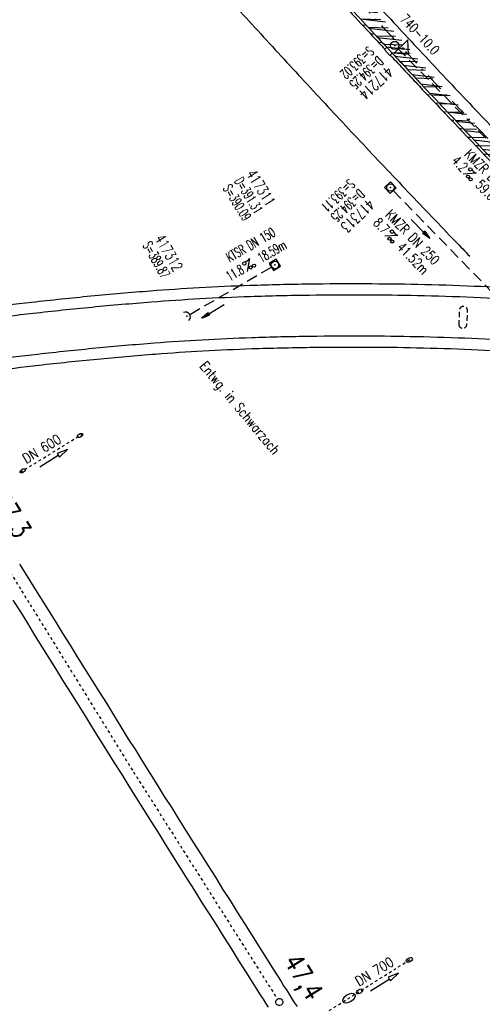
# Model space of a CAD drawing. Extents: x 448150 to 449332, y 437108 to 438384.
# Tile 17 of 46: x 448577 to 448662, y 437637 to 437817. Entities that reach past the tile are written whole.
import ezdxf
from ezdxf.enums import TextEntityAlignment as Align

# ---------------------------------------------------------------- set-up
doc = ezdxf.new("R2010")
doc.units = 0
doc.header["$LTSCALE"] = 2
doc.header["$MEASUREMENT"] = 0
for name, pattern in [('ACAD_ISO10W100W', [0.5, 0.25, -0.25]), ('AUSGEZOGEN', [0]), ('GESTRICH-X2', [1.5, 1, -0.5]), ('GESTRICHELT', [0.75, 0.5, -0.25]), ('STRICHLINIEX2', [0.5, 0.25, -0.25]), ('STRICHPT-X3', [3, 1.5, -0.75, 0, -0.75])]:
    doc.linetypes.add(name, pattern=pattern)
doc.layers.get('0').update_dxf_attribs({"linetype": 'AUSGEZOGEN'})
for name, color, linetype in [('ACHSE', 250, 'STRICHPT-X3'), ('Bahnachse', 7, 'CONTINUOUS'), ('BAUWOTOP', 250, 'AUSGEZOGEN'), ('BAUWUTOP', 250, 'GESTRICHELT'), ('Durchlässe', 15, 'CONTINUOUS'), ('FBR', 8, 'CONTINUOUS'), ('Gleisachsen', 7, 'CONTINUOUS'), ('KANAL', 7, 'GESTRICH-X2'), ('Netzknoten_PKT', 7, 'CONTINUOUS'), ('Netzknoten_PKT-NR', 7, 'CONTINUOUS'), ('Netzknoten_SIGNATUR', 7, 'CONTINUOUS'), ('PFEIL', 7, 'CONTINUOUS'), ('SCHACHTNR', 6, 'CONTINUOUS'), ('SCHLITZRINNE', 8, 'AUSGEZOGEN'), ('SCHRIFT', 7, 'AUSGEZOGEN'), ('SCHSYMBOL', 7, 'AUSGEZOGEN'), ('TEXTO', 4, 'CONTINUOUS'), ('TEXTU', 4, 'CONTINUOUS'), ('Wegdurchlässe', 15, 'CONTINUOUS')]:
    doc.layers.add(name, color=color, linetype=linetype)
doc.styles.add('ROMANS', font='romans.shx', dxfattribs={"width": 0.8})
pattern_1 = [(358.2745306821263, (448649.363878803, 437806.4095815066), (0.04516585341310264, 1.49931986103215), [])]

# ---------------------------------------------------------------- blocks, each defined once
blk = doc.blocks.new('PROM')
blk.add_line((1.566024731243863, 1.817237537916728), (0.0190527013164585, 0.0153243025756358))
for centre, radius in [((0.3173753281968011, 1.509743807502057), 0.3170057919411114), ((0.9430842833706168, 0.2908182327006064), 0.2830165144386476), ((1.644538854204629, 0.287494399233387), 0.2830165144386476)]:
    blk.add_circle(centre, radius)
blk.add_arc((0.9918717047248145, 2.681739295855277), 1.033048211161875, 239.1413865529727, 303.3549228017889)
blk = doc.blocks.new('PFEIL2')
at = {"color": 0}
for p, q in [((0.8796887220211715, 0.0024565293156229), (-2.401395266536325, -0.0115320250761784)), ((0.8808543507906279, -0.2709205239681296), (0.8785230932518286, 0.2758335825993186)), ((0.8785230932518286, 0.2758335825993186), (2.429089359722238, 0.0090619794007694)), ((0.9110887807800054, 0.2702307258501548), (0.8785706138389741, 0.2646884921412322)), ((0.9651190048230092, 0.2609349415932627), (0.8786494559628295, 0.2461975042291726)), ((1.01914922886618, 0.2516391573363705), (0.8787282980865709, 0.2277065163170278)), ((1.073179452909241, 0.24234337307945), (0.8788071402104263, 0.2092155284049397)), ((1.127209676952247, 0.2330475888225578), (0.8788859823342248, 0.1907245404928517)), ((1.181239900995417, 0.2237518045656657), (0.8789648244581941, 0.1722335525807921)), ((1.235270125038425, 0.2144560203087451), (0.8790436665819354, 0.1537425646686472)), ((1.289300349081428, 0.2051602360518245), (0.8791225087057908, 0.1352515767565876)), ((1.34333057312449, 0.195864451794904), (0.8792013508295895, 0.1167605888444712)), ((1.397360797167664, 0.1865686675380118), (0.8792801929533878, 0.0982696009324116)), ((1.451391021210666, 0.1772728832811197), (0.8793590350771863, 0.0797786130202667)), ((1.505421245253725, 0.1679770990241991), (0.8794378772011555, 0.0612876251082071)), ((1.559451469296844, 0.1586813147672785), (0.8795167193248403, 0.0427966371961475)), ((1.613481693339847, 0.1493855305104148), (0.8795955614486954, 0.024305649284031)), ((1.66751191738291, 0.140089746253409), (0.8796744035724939, 0.005814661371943)), ((1.721542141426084, 0.1307939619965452), (0.8797532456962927, -0.0126763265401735)), ((1.775572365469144, 0.1214981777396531), (0.8798320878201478, -0.0311673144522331)), ((1.82960258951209, 0.1122023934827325), (0.8799109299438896, -0.0496583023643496)), ((1.883632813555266, 0.1029066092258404), (0.8799897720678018, -0.0681492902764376)), ((1.937663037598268, 0.0936108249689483), (0.8800686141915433, -0.08664027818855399)), ((1.991693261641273, 0.0843150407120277), (0.8801474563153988, -0.105131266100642)), ((2.045723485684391, 0.0750192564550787), (0.8802262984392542, -0.1236222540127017)), ((2.099753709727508, 0.0657234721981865), (0.8803051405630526, -0.1421132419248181)), ((2.153783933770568, 0.056427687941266), (0.8803839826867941, -0.1606042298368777)), ((2.207814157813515, 0.0471319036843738), (0.8804628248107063, -0.1790952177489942)), ((2.261844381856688, 0.0378361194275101), (0.8805416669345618, -0.1975862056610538)), ((2.31587460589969, 0.0285403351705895), (0.8806205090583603, -0.2160771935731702)), ((2.36990482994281, 0.0192445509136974), (0.8806993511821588, -0.2345681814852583)), ((2.423935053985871, 0.009948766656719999), (0.8807781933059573, -0.2530591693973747)), ((2.429089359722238, 0.0090619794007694), (0.8808543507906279, -0.2709205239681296))]:
    blk.add_line(p, q, dxfattribs=at)
blk = doc.blocks.new('GST')
at = {"color": 0}
blk.add_circle((0, 0), 0.75, dxfattribs=at)
blk.add_point((0, 0), dxfattribs=at)
blk = doc.blocks.new('20')
blk.add_lwpolyline([(-0.7540238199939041, -0.7510624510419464), (0.7541923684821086, -0.7510624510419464), (0.7541923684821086, 0.7497802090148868), (-0.7540238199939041, 0.7497802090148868)], close=True)
blk.add_circle((0, 0), 0.675503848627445)
blk.add_point((0, 0))
blk = doc.blocks.new('42')
at = {"color": 0}
blk.add_arc((-0.0246800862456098, -0.3106833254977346), 0.9100732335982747, 12.53630024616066, 167.4636997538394, dxfattribs=at)
blk.add_point((0, 0), dxfattribs=at)
blk = doc.blocks.new('PKT')
at = {"color": 0}
blk.add_circle((0, 0), 0.15, dxfattribs=at)
blk.add_point((0, 0), dxfattribs=at)
blk = doc.blocks.new('Station_Netzknoten')
at = {"layer": 'Netzknoten_SIGNATUR'}
for p, q in [((-1.75, 0.5), (1.75, 0.5)), ((0, -1.5), (-1.75, 0.5)), ((0, -1.5), (1.75, 0.5))]:
    blk.add_line(p, q, dxfattribs=at)
blk.add_point((0, 0), dxfattribs=at)

msp = doc.modelspace()

# ---------------------------------------------------------------- hatches: boundary and pattern name
at = {"layer": 'SCHLITZRINNE'}
h = msp.add_hatch(dxfattribs=at)
h.set_pattern_fill('_USER', color=256, scale=1.5, angle=45, style=0, pattern_type=0)
h.set_pattern_definition([(353.2903893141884, (448535.0214528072, 437939.7289510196), (0.1752559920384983, 1.489726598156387), [])])
edge = h.paths.add_edge_path()
edge.add_arc((450110.1306910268, 439174.8855906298), 2002.144653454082, 217.6466916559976, 217.7521611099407)
edge.add_arc((450110.1306910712, 439174.8855906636), 2001.644653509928, 217.6466916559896, 217.8050314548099)
edge.add_arc((450106.0111629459, 439171.6895692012), 1996.430723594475, 217.8050312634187, 218.1638878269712)
edge.add_arc((450104.6204673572, 439170.5966182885), 1994.661945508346, 218.1638878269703, 218.5234401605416)
edge.add_arc((450102.3610331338, 439168.7978830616), 1991.77395461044, 218.5234403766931, 218.8832532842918)
edge.add_arc((450113.0802769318, 439177.4420506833), 2005.544351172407, 218.8832532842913, 219.2403848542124)
edge.add_arc((450118.7786976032, 439182.0962609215), 2012.90190994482, 219.2403848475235, 219.5968631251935)
edge.add_arc((450119.4406360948, 439182.6438030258), 2013.760958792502, 219.5968631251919, 219.9534656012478)
edge.add_arc((450109.1314138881, 439174.007603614), 2000.312389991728, 219.9534657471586, 220.3112649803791)
edge.add_arc((450102.1189203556, 439168.0582058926), 1991.116173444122, 220.3112649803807, 220.6706485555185)
edge.add_arc((450113.5814255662, 439177.9073012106), 2006.228873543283, 220.6706484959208, 221.0286759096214)
edge.add_arc((450111.6346336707, 439176.2132694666), 2003.648225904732, 221.028675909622, 221.3868683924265)
edge.add_arc((450104.9853657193, 439170.3538559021), 1994.78563646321, 221.3868683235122, 221.7458556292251)
edge.add_arc((450107.8928366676, 439172.9484951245), 1998.682499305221, 221.7458556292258, 222.1044143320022)
edge.add_arc((450110.1228680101, 439174.9637980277), 2001.688241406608, 222.1044143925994, 222.4627037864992)
edge.add_arc((450114.2325152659, 439178.7246774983), 2007.259005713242, 222.4627037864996, 222.8197621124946)
edge.add_arc((450115.8226584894, 439180.1981843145), 2009.426902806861, 222.8197620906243, 223.1766277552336)
edge.add_arc((450111.7406385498, 439176.3680447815), 2003.829326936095, 223.1766277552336, 223.5348545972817)
edge.add_arc((450104.4442216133, 439169.4355758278), 1993.7646945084, 223.5348548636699, 223.8939847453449)
edge.add_arc((450103.9872383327, 439168.9959033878), 1993.130545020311, 223.8939847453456, 224.2529103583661)
edge.add_arc((450116.3561424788, 439181.046388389), 2010.399128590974, 224.2529105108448, 224.6102912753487)
edge.add_arc((450116.7664725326, 439181.4511742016), 2010.975515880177, 224.6102912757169, 224.7212884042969)
edge.add_line((448524.848253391, 437951.9944236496), (448525.2441494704, 437952.2998189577))
h = msp.add_hatch(dxfattribs=at)
h.set_pattern_fill('_USER', color=256, scale=1.5, angle=45, style=0, pattern_type=0)
h.set_pattern_definition(pattern_1)
edge = h.paths.add_edge_path()
edge.add_arc((450116.7664726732, 439181.4511743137), 2010.975516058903, 224.7212884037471, 224.9675874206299)
edge.add_arc((450103.943453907, 439168.6426522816), 1992.851276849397, 224.967587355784, 225.2539309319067)
edge.add_arc((450116.7664726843, 439181.4511743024), 2011.475516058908, 224.7212884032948, 224.8060374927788)
edge.add_arc((450115.8226584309, 439180.198184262), 2009.926902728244, 222.955100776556, 223.1766277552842)
edge.add_arc((450111.7406385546, 439176.3680447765), 2004.329326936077, 223.176627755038, 223.534854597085)
edge.add_arc((450104.4442218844, 439169.4355760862), 1994.264694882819, 223.5348548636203, 223.8939847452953)
edge.add_arc((450103.9872383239, 439168.9959033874), 1993.630545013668, 223.8939847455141, 224.2529103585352)
edge.add_arc((450116.3561426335, 439181.0463885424), 2010.899128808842, 224.252910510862, 224.6102912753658)
edge.add_arc((450116.7664725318, 439181.4511742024), 2011.475515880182, 224.6102912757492, 224.72128840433)
edge.add_arc((450110.1306910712, 439174.8855906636), 2001.644653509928, 217.6466916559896, 217.8050314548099)
edge.add_arc((450106.0111629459, 439171.6895692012), 1996.430723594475, 217.8050312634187, 218.1638878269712)
edge.add_arc((450104.6204673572, 439170.5966182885), 1994.661945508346, 218.1638878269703, 218.5234401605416)
edge.add_arc((450102.3610331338, 439168.7978830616), 1991.77395461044, 218.5234403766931, 218.8832532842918)
edge.add_arc((450113.0802769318, 439177.4420506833), 2005.544351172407, 218.8832532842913, 219.2403848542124)
edge.add_arc((450118.7786976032, 439182.0962609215), 2012.90190994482, 219.2403848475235, 219.5968631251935)
edge.add_arc((450119.4406360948, 439182.6438030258), 2013.760958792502, 219.5968631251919, 219.9534656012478)
edge.add_arc((450109.1314138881, 439174.007603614), 2000.312389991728, 219.9534657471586, 220.3112649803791)
edge.add_arc((450102.1189203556, 439168.0582058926), 1991.116173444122, 220.3112649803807, 220.6706485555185)
edge.add_arc((450113.5814255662, 439177.9073012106), 2006.228873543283, 220.6706484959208, 221.0286759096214)
edge.add_arc((450111.6346336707, 439176.2132694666), 2003.648225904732, 221.028675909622, 221.3868683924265)
edge.add_arc((450104.9853657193, 439170.3538559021), 1994.78563646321, 221.3868683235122, 221.7458556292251)
edge.add_arc((450107.8928366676, 439172.9484951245), 1998.682499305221, 221.7458556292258, 222.1044143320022)
edge.add_arc((450110.1228680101, 439174.9637980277), 2001.688241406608, 222.1044143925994, 222.4627037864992)
edge.add_arc((450114.2325152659, 439178.7246774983), 2007.259005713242, 222.4627037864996, 222.8197621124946)
edge.add_arc((450115.8226584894, 439180.1981843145), 2009.426902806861, 222.8197620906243, 223.1766277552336)
edge.add_arc((450111.7406385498, 439176.3680447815), 2003.829326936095, 223.1766277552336, 223.5348545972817)
edge.add_arc((450104.4442216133, 439169.4355758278), 1993.7646945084, 223.5348548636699, 223.8939847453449)
edge.add_arc((450103.9872383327, 439168.9959033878), 1993.130545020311, 223.8939847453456, 224.2529103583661)
edge.add_arc((450116.3561424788, 439181.046388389), 2010.399128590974, 224.2529105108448, 224.6102912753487)
edge.add_arc((450116.7664725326, 439181.4511742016), 2010.975515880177, 224.6102912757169, 224.7212884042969)
h = msp.add_hatch(dxfattribs=at)
h.set_pattern_fill('_USER', color=256, scale=1.5, angle=45, style=0, pattern_type=0)
h.set_pattern_definition(pattern_1)
edge = h.paths.add_edge_path()
edge.add_arc((450115.8226584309, 439180.198184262), 2009.926902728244, 222.955100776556, 223.1766277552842)
edge.add_arc((450111.7406385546, 439176.3680447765), 2004.329326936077, 223.176627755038, 223.534854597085)
edge.add_arc((450104.4442218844, 439169.4355760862), 1994.264694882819, 223.5348548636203, 223.8939847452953)
edge.add_arc((450103.9872383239, 439168.9959033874), 1993.630545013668, 223.8939847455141, 224.2529103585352)
edge.add_arc((450116.3561426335, 439181.0463885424), 2010.899128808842, 224.252910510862, 224.6102912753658)
edge.add_arc((450116.7664725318, 439181.4511742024), 2011.475515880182, 224.6102912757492, 224.72128840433)
edge.add_arc((450110.1306910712, 439174.8855906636), 2001.644653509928, 217.6466916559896, 217.8050314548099)
edge.add_arc((450106.0111629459, 439171.6895692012), 1996.430723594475, 217.8050312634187, 218.1638878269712)
edge.add_arc((450104.6204673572, 439170.5966182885), 1994.661945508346, 218.1638878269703, 218.5234401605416)
edge.add_arc((450102.3610331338, 439168.7978830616), 1991.77395461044, 218.5234403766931, 218.8832532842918)
edge.add_arc((450113.0802769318, 439177.4420506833), 2005.544351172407, 218.8832532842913, 219.2403848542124)
edge.add_arc((450118.7786976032, 439182.0962609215), 2012.90190994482, 219.2403848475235, 219.5968631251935)
edge.add_arc((450119.4406360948, 439182.6438030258), 2013.760958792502, 219.5968631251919, 219.9534656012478)
edge.add_arc((450109.1314138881, 439174.007603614), 2000.312389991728, 219.9534657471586, 220.3112649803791)
edge.add_arc((450102.1189203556, 439168.0582058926), 1991.116173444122, 220.3112649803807, 220.6706485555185)
edge.add_arc((450113.5814255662, 439177.9073012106), 2006.228873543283, 220.6706484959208, 221.0286759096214)
edge.add_arc((450111.6346336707, 439176.2132694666), 2003.648225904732, 221.028675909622, 221.3868683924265)
edge.add_arc((450104.9853657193, 439170.3538559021), 1994.78563646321, 221.3868683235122, 221.7458556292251)
edge.add_arc((450107.8928366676, 439172.9484951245), 1998.682499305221, 221.7458556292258, 222.1044143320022)
edge.add_arc((450110.1228680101, 439174.9637980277), 2001.688241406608, 222.1044143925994, 222.4627037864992)
edge.add_arc((450114.2325152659, 439178.7246774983), 2007.259005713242, 222.4627037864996, 222.8197621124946)
edge.add_arc((450115.8226584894, 439180.1981843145), 2009.426902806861, 222.8197620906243, 223.1766277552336)
edge.add_arc((450111.7406385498, 439176.3680447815), 2003.829326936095, 223.1766277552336, 223.5348545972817)
edge.add_arc((450104.4442216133, 439169.4355758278), 1993.7646945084, 223.5348548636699, 223.8939847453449)
edge.add_arc((450103.9872383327, 439168.9959033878), 1993.130545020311, 223.8939847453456, 224.2529103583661)
edge.add_arc((450116.3561424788, 439181.046388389), 2010.399128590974, 224.2529105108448, 224.6102912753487)
edge.add_arc((450116.7664725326, 439181.4511742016), 2010.975515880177, 224.6102912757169, 224.7212884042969)
h = msp.add_hatch(dxfattribs=at)
h.set_pattern_fill('_USER', color=256, scale=1.5, angle=45, style=0, pattern_type=0)
h.set_pattern_definition([(0.1980866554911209, (448696.2442346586, 437758.026077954), (-0.005185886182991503, 1.499991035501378), [])])
edge = h.paths.add_edge_path()
edge.add_arc((450103.943454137, 439168.6426525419), 1992.851277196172, 225.2539309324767, 225.3265045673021)
edge.add_arc((450104.3794287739, 439169.0836245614), 1993.47138219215, 225.326504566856, 225.6855134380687)
edge.add_arc((450114.1124824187, 439179.0524163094), 2007.403687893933, 225.6855135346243, 226.0432743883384)
edge.add_arc((450116.3736194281, 439181.3974340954), 2010.661271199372, 226.0432743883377, 226.400342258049)
edge.add_arc((450108.3451864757, 439172.9666465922), 1999.019367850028, 226.4003422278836, 226.7584483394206)
edge.add_arc((450107.3588564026, 439171.9178370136), 1997.579628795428, 226.7584483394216, 227.1168978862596)
edge.add_arc((450114.2204334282, 439179.3061425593), 2007.662698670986, 227.1168979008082, 227.4744461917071)
edge.add_arc((450112.0440671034, 439176.9331811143), 2004.442835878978, 227.4744461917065, 227.8323801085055)
edge.add_arc((450107.8236874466, 439172.2734703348), 1998.155983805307, 227.8323802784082, 228.1908768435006)
edge.add_arc((450107.6633674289, 439172.0942196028), 1997.915498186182, 228.1908768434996, 228.5497477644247)
edge.add_arc((450107.0338601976, 439171.3814444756), 1996.964536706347, 228.5497477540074, 228.9087041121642)
edge.add_arc((450111.5720438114, 439176.5852576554), 2003.869229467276, 228.9087041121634, 229.2659637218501)
edge.add_arc((450119.0927358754, 439185.3183664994), 2015.394332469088, 229.2659636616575, 229.6222003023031)
edge.add_arc((450115.1341163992, 439180.6633512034), 2009.283699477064, 229.6222003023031, 229.9799192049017)
edge.add_arc((450101.8076372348, 439164.7927714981), 1988.560033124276, 229.9799192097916, 230.3394972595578)
edge.add_arc((450135.9051685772, 439205.9211021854), 2041.984570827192, 230.3394972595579, 230.6991443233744)
edge.add_arc((450015.7876965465, 439059.170701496), 1852.343100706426, 230.6991443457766, 231.0767531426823)
edge.add_arc((450440.0375489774, 439584.5130156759), 2527.600447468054, 231.0767531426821, 231.4132104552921)
edge.add_arc((449605.1761936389, 438538.2055732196), 1189.036759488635, 231.4132105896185, 231.9037650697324)
edge.add_arc((451876.5991440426, 441435.4507137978), 4870.529883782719, 231.9037650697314, 232.0541152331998)
edge.add_arc((449764.3854963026, 438726.6709472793), 1435.572195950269, 232.0541152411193, 232.3310514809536)
edge.add_arc((663048.573453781, 714993.4720216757), 350453.466018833, 232.3310514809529, 232.3318236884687)
edge.add_arc((452105.7084385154, 441751.7732129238), 5260.88459689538, 232.3318372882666, 232.3381398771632)
edge.add_arc((1083717.784073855, 1260087.557980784), 1038995.50756355, 232.3381398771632, 232.3388292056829)
edge.add_arc((362297.7477168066, 325361.768706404), 141749.6682493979, 52.33595822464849, 52.34101085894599, ccw=False)
edge.add_arc((130991.0734303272, 25697.40866004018), 520301.5223611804, 52.334581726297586, 52.33595822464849, ccw=False)
edge.add_arc((597397.7431004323, 629905.0213576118), 242982.1868703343, 232.3337962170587, 232.3367437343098)
edge.add_arc((1091510.304045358, 1270060.009055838), 1051651.236085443, 232.3367437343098, 232.3374247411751)
edge.add_arc((63904.40745671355, -61307.13840765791), 630166.9348412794, 52.33651599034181, 52.33765248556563, ccw=False)
edge.add_line((448950.6779704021, 437541.2707616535), (448965.9326858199, 437529.4960618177))
edge.add_arc((450103.9434541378, 439168.6426525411), 1993.351277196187, 225.2539309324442, 225.3265045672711)
edge.add_arc((450104.3794287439, 439169.0836245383), 1993.971382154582, 225.3265045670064, 225.6358083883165)
h = msp.add_hatch(dxfattribs=at)
h.set_pattern_fill('_USER', color=256, scale=1.5, angle=45, style=0, pattern_type=0)
h.set_pattern_definition([(5.433360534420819, (448830.8072463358, 437635.43702097), (-0.1420319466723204, 1.49326050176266), [])])
edge = h.paths.add_edge_path()
edge.add_arc((450115.1341163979, 439180.6633512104), 2009.783699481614, 229.7028431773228, 229.9799192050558)
edge.add_arc((450101.807637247, 439164.792771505), 1989.060033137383, 229.9799192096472, 230.3394972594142)
edge.add_arc((450135.9051685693, 439205.921102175), 2042.484570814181, 230.3394972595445, 230.6991443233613)
edge.add_arc((450015.7876965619, 439059.1707015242), 1852.843100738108, 230.6991443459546, 231.0767531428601)
edge.add_arc((450440.0375488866, 439584.5130155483), 2528.100447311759, 231.0767531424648, 231.211418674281)
edge.add_arc((450103.943454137, 439168.6426525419), 1992.851277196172, 225.2539309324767, 225.3265045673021)
edge.add_arc((450104.3794287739, 439169.0836245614), 1993.47138219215, 225.326504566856, 225.6855134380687)
edge.add_arc((450114.1124824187, 439179.0524163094), 2007.403687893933, 225.6855135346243, 226.0432743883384)
edge.add_arc((450116.3736194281, 439181.3974340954), 2010.661271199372, 226.0432743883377, 226.400342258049)
edge.add_arc((450108.3451864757, 439172.9666465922), 1999.019367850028, 226.4003422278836, 226.7584483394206)
edge.add_arc((450107.3588564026, 439171.9178370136), 1997.579628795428, 226.7584483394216, 227.1168978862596)
edge.add_arc((450114.2204334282, 439179.3061425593), 2007.662698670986, 227.1168979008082, 227.4744461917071)
edge.add_arc((450112.0440671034, 439176.9331811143), 2004.442835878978, 227.4744461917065, 227.8323801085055)
edge.add_arc((450107.8236874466, 439172.2734703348), 1998.155983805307, 227.8323802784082, 228.1908768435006)
edge.add_arc((450107.6633674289, 439172.0942196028), 1997.915498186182, 228.1908768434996, 228.5497477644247)
edge.add_arc((450107.0338601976, 439171.3814444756), 1996.964536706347, 228.5497477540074, 228.9087041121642)
edge.add_arc((450111.5720438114, 439176.5852576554), 2003.869229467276, 228.9087041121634, 229.2659637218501)
edge.add_arc((450119.0927358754, 439185.3183664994), 2015.394332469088, 229.2659636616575, 229.6222003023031)
edge.add_arc((450115.1341163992, 439180.6633512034), 2009.283699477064, 229.6222003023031, 229.9799192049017)
edge.add_arc((450101.8076372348, 439164.7927714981), 1988.560033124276, 229.9799192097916, 230.3394972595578)
edge.add_arc((450135.9051685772, 439205.9211021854), 2041.984570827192, 230.3394972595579, 230.6991443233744)
edge.add_arc((450015.7876965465, 439059.170701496), 1852.343100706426, 230.6991443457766, 231.0767531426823)
edge.add_arc((450440.0375489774, 439584.5130156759), 2527.600447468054, 231.0767531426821, 231.4132104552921)
edge.add_arc((449605.1761936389, 438538.2055732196), 1189.036759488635, 231.4132105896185, 231.9037650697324)
edge.add_arc((451876.5991440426, 441435.4507137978), 4870.529883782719, 231.9037650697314, 232.0541152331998)
edge.add_arc((449764.3854963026, 438726.6709472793), 1435.572195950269, 232.0541152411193, 232.3310514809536)
edge.add_arc((663048.573453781, 714993.4720216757), 350453.466018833, 232.3310514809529, 232.3318236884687)
edge.add_arc((452105.7084385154, 441751.7732129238), 5260.88459689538, 232.3318372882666, 232.3381398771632)
edge.add_arc((1083717.784073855, 1260087.557980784), 1038995.50756355, 232.3381398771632, 232.3388292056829)
edge.add_arc((362297.7477168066, 325361.768706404), 141749.6682493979, 52.33595822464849, 52.34101085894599, ccw=False)
edge.add_arc((130991.0734303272, 25697.40866004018), 520301.5223611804, 52.334581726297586, 52.33595822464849, ccw=False)
edge.add_arc((597397.7431004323, 629905.0213576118), 242982.1868703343, 232.3337962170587, 232.3367437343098)
edge.add_arc((1091510.304045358, 1270060.009055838), 1051651.236085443, 232.3367437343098, 232.3374247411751)
edge.add_arc((63904.40745671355, -61307.13840765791), 630166.9348412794, 52.33651599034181, 52.33765248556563, ccw=False)
edge.add_line((448950.6779704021, 437541.2707616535), (448965.9326858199, 437529.4960618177))

# ---------------------------------------------------------------- linework, layer by layer
at = {"linetype": 'Continuous'}
msp.add_line((448588.3287893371, 437740.8548055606), (448588.3361976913, 437740.8428064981), dxfattribs=at)
at = {"layer": 'ACHSE'}
for points in [[(448932.11, 437558.129, 2.971419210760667e-06), (448942.005, 437550.4915, -4.958903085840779e-06), (448951.9, 437542.854, -1.522569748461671e-06), (448981.5855, 437519.9405, 9.950028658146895e-07), (449011.271, 437497.027, 2.641259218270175e-07), (449049.1359863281, 437467.8001098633, 2.421807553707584e-07), (449090.432, 437435.925, 2.481722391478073e-06), (449130.013, 437405.374, -3.05510372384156e-06), (449169.594, 437374.823, -1.410826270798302e-06), (449183.7021570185, 437363.9332735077, 3.821905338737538e-06)], [(448892.529, 437588.68, 3.010381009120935e-06), (448902.4245, 437581.0425, -2.204640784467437e-05)], [(448634.919, 437824.954, 0.001557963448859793), (448643.3841468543, 437815.7615080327, 0.001557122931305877), (448651.911, 437806.617, 0.001563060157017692), (448660.5034774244, 437797.5166389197, 0.001567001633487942), (448669.131, 437788.493, 0.001566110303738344), (448677.8072024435, 437779.5315472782, 0.001559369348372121), (448686.577, 437770.586, 0.001558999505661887), (448695.4028572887, 437761.69487831, 0.001566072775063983), (448704.244, 437752.899, 0.001566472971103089), (448713.1451140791, 437744.153734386, 0.001561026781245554), (448722.132, 437735.434, 0.001558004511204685), (448731.1702409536, 437726.7732399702, 0.001562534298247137), (448740.236, 437718.194, 0.001564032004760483), (448749.3573974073, 437709.6695898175, 0.001560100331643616), (448758.555, 437701.181, 0.001561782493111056), (448767.8005480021, 437692.7544466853, 0.001564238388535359), (448777.084, 437684.399, 0.001565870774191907), (448786.428193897, 437676.0941742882, 0.001566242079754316), (448795.822, 437667.85, 0.001558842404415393), (448805.2550243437, 437659.6752072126, 0.001554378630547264), (448814.766, 437651.536, 0.001560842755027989), (448824.3381589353, 437643.4472020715, 0.001568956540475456)]]:
    msp.add_lwpolyline(points, format="xyb", dxfattribs=at)
at = {"layer": 'Bahnachse', "linetype": 'ACAD_ISO10W100W'}
for p, q in [((448571.7815669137, 437722.0444680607), (448577.5024594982, 437712.773646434)), ((448577.5024594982, 437712.773646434), (448597.9181022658, 437679.6896862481)), ((448597.9181022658, 437679.6896862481), (448624.1773857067, 437638.1962149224))]:
    msp.add_line(p, q, dxfattribs=at)
at = {"layer": 'Bahnachse', "linetype": 'Continuous'}
msp.add_ellipse((448624.5250133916, 437637.6469128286), major_axis=(-0.4596617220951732, 0.4596617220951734), ratio=0.9999999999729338, start_param=2.905618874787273, end_param=9.188804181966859, dxfattribs=at)
at = {"layer": 'BAUWOTOP'}
for points in [[(448501.2279999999, 437750.088, -0.002136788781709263), (448508.252803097, 437751.9855675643, -0.006229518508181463), (448511.6529416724, 437752.843251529, -0.0004102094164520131), (448528.9517361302, 437756.9633362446, -0.003906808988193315), (448530.9155676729, 437757.4131842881, -0.00578080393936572), (448539.7603261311, 437759.2596372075, -0.004693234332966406), (448550.6087359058, 437761.2882201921, -0.005112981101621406), (448560.8713516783, 437762.9996870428, -0.005640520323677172), (448570.2434036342, 437764.3561772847, -0.005027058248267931), (448579.3729677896, 437765.4792933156, -0.004235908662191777), (448590.164740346, 437766.6043801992, -0.004400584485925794), (448601.0396424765, 437767.5485736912, -0.005432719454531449), (448609.933063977, 437768.1447860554, -0.005787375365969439), (448619.1729450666, 437768.5562285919, -0.004902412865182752), (448630.0149103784, 437768.8069419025, -0.00418962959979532), (448640.1970371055, 437768.857203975, -0.004448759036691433), (448649.804695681, 437768.7386355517, -0.005249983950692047), (448660.0585037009, 437768.4130935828, -0.00538173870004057), (448670.0622049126, 437767.8823905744, -0.002837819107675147), (448675.3914918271, 437767.5117290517, -0.00485153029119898)], [(448501.779, 437748.1309999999, -0.002132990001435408), (448508.7745833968, 437750.0206175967, -0.006229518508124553), (448512.1256029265, 437750.8659112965, -0.0004102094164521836), (448529.4211522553, 437754.9852231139, -0.003906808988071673), (448531.3540154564, 437755.4279773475, -0.005780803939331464), (448540.1527569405, 437757.2648236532, -0.00469323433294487), (448550.963651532, 437759.2863915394, -0.005112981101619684), (448561.1852550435, 437760.9910188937, -0.005640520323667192), (448570.5119116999, 437762.3409387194, -0.005027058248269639), (448579.6009017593, 437763.4590633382, -0.004235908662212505), (448590.3584134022, 437764.58057838, -0.004400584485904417), (448601.1976639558, 437765.521676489, -0.005432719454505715), (448610.0470057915, 437766.1149337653, -0.005787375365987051), (448619.2398710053, 437766.5242827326, -0.004902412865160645), (448630.0419805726, 437766.7740744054, -0.004189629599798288), (448640.1900374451, 437766.8241682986, -0.004448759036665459), (448649.7615213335, 437766.7060463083, -0.005249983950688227), (448659.9726581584, 437766.3818590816, -0.005381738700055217), (448669.9326567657, 437765.8534745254, -0.002203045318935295), (448674.0523705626, 437765.5721959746, -0.004851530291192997)], [(448502.71, 437740.596, -0.002459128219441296), (448510.7024663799, 437742.7604860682, -0.006229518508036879), (448513.872, 437743.56, -0.0004102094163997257), (448531.1555591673, 437747.6764560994, -0.003906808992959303), (448532.9739999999, 437748.093, -0.005780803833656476), (448541.6027170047, 437749.8943515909, -0.004693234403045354), (448552.2749999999, 437751.89, -0.005112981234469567), (448562.3450709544, 437753.5693567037, -0.005640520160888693), (448571.504, 437754.895, -0.00502705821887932), (448580.4430761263, 437755.9946822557, -0.004235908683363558), (448591.074, 437757.1029999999, -0.004400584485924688), (448601.7815244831, 437758.0326612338, -0.005432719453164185), (448610.468, 437758.615, -0.00578737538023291), (448619.4871501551, 437759.0166136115, -0.004902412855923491), (448630.1420000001, 437759.263, -0.004189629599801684), (448640.1641749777, 437759.312472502, -0.004448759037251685), (448649.602, 437759.1959999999, -0.005249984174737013), (448659.6554749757, 437758.8768182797, -0.005381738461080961), (448669.4539999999, 437758.357, -0.005127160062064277), (448678.8840062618, 437757.6577267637, -0.004820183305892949), (448688.7687786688, 437756.7266782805, -0.004588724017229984)], [(448503.263, 437738.631, -0.002456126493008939), (448511.2263662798, 437740.7875539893, -0.006229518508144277), (448514.3465813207, 437741.5746273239, -0.0004102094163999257), (448531.6268821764, 437745.6903073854, -0.003906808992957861), (448533.4142288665, 437746.0997286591, -0.005780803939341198), (448541.9967421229, 437747.8914346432, -0.004693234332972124), (448552.63135738, 437749.8800394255, -0.005112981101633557), (448562.6602492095, 437751.5525288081, -0.005640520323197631), (448571.7735988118, 437752.8715750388, -0.005027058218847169), (448580.6719360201, 437753.966245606, -0.0042359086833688), (448591.2684598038, 437755.0709769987, -0.004400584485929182), (448601.9401878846, 437755.9975302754, -0.00543271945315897), (448610.5824046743, 437756.5769019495, -0.005787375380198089), (448619.5543479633, 437756.9764134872, -0.004902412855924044), (448630.1691801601, 437757.2218744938, -0.004189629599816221), (448640.1571468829, 437757.2711781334, -0.004448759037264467), (448649.5586502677, 437757.155153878, -0.005249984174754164), (448659.5692807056, 437756.8373324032, -0.005381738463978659), (448669.3239256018, 437756.3198419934, -0.00512715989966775), (448678.712182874, 437755.6236646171, -0.004851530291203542), (448688.6217387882, 437754.6896550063, -0.001507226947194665), (448691.8963808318, 437754.3389410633, -0.00483776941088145)]]:
    msp.add_lwpolyline(points, format="xyb", dxfattribs=at)
at = {"layer": 'BAUWUTOP', "flags": 128}
msp.add_lwpolyline([(448657.2655027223, 437761.4906230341, 1.000000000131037), (448658.7639133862, 437761.4215905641), (448658.8789675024, 437763.918941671, 1.000000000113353), (448657.3805568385, 437763.9879741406), (448657.2655027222, 437761.4906230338)], format="xyb", dxfattribs=at)
at = {"layer": 'Durchlässe', "linetype": 'STRICHLINIEX2'}
msp.add_line((448617.5959044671, 437625.9316458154), (448638.2984618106, 437639.0333291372), dxfattribs=at)
at = {"layer": 'Durchlässe', "linetype": 'Continuous'}
msp.add_ellipse((448588.171185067, 437741.110071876), major_axis=(0.4594793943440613, 0.2836876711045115), ratio=0.5555555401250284, start_param=3.141592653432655, end_param=9.424777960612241, dxfattribs=at)
for centre, major_axis, ratio in [((448577.7222832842, 437734.6588040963), (0.4594793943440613, 0.2836876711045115), 0.5555555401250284), ((448648.2615892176, 437645.3384839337), (0.5323315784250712, 0.3369318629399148), 0.5568124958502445), ((448639.1683907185, 437639.5848037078), (0.5323315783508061, 0.3369318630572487), 0.5568124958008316), ((448637.2337588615, 437638.3595282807), (1.074296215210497, 0.6578060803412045), 0.5557339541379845)]:
    msp.add_ellipse(centre, major_axis=major_axis, ratio=ratio, dxfattribs=at)
at = {"layer": 'FBR'}
for points in [[(448933.3320797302, 437559.7121996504, 2.9713817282e-06), (448943.2270546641, 437552.0747189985, -4.9589139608e-06), (448953.1220295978, 437544.4372383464, -1.5225808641e-06), (448982.8075398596, 437521.5237304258)], [(448921.5695623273, 437544.4739030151, 2.9717276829e-06), (448931.4647785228, 437536.8362361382, -4.9588275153e-06), (448941.3599947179, 437529.1985692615, -1.5224824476e-06), (448971.0454062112, 437506.2851375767)], [(449091.6540449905, 437437.5082264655, 2.4817231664e-06), (449131.2350401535, 437406.9572301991, -3.0551033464e-06), (449170.8160353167, 437376.4062339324, -1.446100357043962e-06), (449185.2770817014, 437365.2441195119, -1.446100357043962e-06)], [(448525.8116141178, 437926.7679166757, 0.0012716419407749), (448532.1587585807, 437918.753413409, 0.0015700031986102), (448540.0396239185, 437908.9176638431, 0.0015582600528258), (448547.9770606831, 437899.1373418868, 0.0015554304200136), (448555.989799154, 437889.3889365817, 0.0015559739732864), (448564.0693317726, 437879.6830285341, 0.0015611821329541), (448572.1820618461, 437870.0598894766, 0.0015681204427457), (448580.3533691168, 437860.4894590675, 0.00156218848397), (448588.6156875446, 437850.9342275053, 0.0015629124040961), (448596.9306789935, 437841.4386884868, 0.0015663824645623), (448605.2863841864, 437832.0162951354, 0.001564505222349), (448613.707300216, 437822.6393098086, 0.0015633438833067), (448622.1930095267, 437813.3082598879, 0.0015579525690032), (448630.7310683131, 437804.0365916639, 0.0015571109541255), (448639.3313705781, 437794.8133136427, 0.0015630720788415), (448647.9979685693, 437785.6344504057, 0.0015670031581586), (448656.6999722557, 437776.5329108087, 0.000461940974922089), (448659.275305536, 437773.8611261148, 0.000461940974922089)], [(448893.7511749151, 437590.2631261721, 3.0130034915e-06), (448903.6465829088, 437582.6256971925, -2.2046539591e-05)], [(448881.9877413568, 437575.0255367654, 2.987948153e-06), (448891.8840349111, 437567.3874242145, -2.20452659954e-05)], [(448636.3944771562, 437826.3042307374, 0.0015579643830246), (448644.8511704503, 437817.1209186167, 0.0015571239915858), (448653.369507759, 437807.9855433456, 0.0015630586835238), (448661.9533914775, 437798.8942839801, 0.0015670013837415), (448670.5722785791, 437789.8796770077, 0.001566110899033), (448679.2398020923, 437780.9271885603, 0.0015593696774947), (448688.000828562, 437771.9905881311, 0.001558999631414), (448696.8178583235, 437763.1083592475, 0.0015660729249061), (448705.6501580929, 437754.3212786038, 0.0015664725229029), (448714.5423668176, 437745.5847624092, 0.0015610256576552), (448723.5202654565, 437736.8737481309, 0.0015580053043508), (448732.5494730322, 437728.2216441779, 0.0015625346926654), (448741.6061735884, 437719.6509765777, 0.0015640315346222), (448750.7184543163, 437711.1350864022, 0.0015601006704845), (448759.9068593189, 437702.6549851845, 0.0015617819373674), (448769.1431609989, 437694.2368591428, 0.0015642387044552), (448778.4173235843, 437685.889773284, 0.0015658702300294), (448787.7521608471, 437677.5932634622, 0.0015662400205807), (448797.1365695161, 437669.3573364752, 0.0015588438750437), (448806.5601748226, 437661.1907062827, 0.0015543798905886), (448816.061655, 437653.0596250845, 0.0015608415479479), (448825.6242414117, 437644.9789163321, 0.0015689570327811)]]:
    msp.add_lwpolyline(points, format="xyb", dxfattribs=at)
at = {"layer": 'Gleisachsen', "linetype": 'Continuous'}
for p, q in [((448577.1468582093, 437717.6469521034), (448578.4600111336, 437715.5102201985)), ((448578.4600111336, 437715.5102201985), (448579.7504775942, 437713.4180576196)), ((448579.7504775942, 437713.4180576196), (448581.0636474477, 437711.2813343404)), ((448575.922528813, 437711.0187062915), (448577.2802589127, 437708.9046872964)), ((448581.0636474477, 437711.2813343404), (448582.4213606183, 437709.1673067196)), ((448577.2802589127, 437708.9046872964), (448578.5707088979, 437706.8125152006)), ((448582.4213606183, 437709.1673067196), (448583.7345313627, 437707.0305838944)), ((448578.5707088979, 437706.8125152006), (448579.8838787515, 437704.6757919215)), ((448583.7345313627, 437707.0305838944), (448585.0477021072, 437704.8938610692)), ((448579.8838787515, 437704.6757919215), (448581.1970494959, 437702.5390690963)), ((448585.0477021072, 437704.8938610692), (448586.338168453, 437702.8016546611)), ((448581.1970494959, 437702.5390690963), (448582.5102202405, 437700.4023462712)), ((448586.338168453, 437702.8016546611), (448587.6513391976, 437700.6649318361)), ((448587.6513391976, 437700.6649318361), (448589.0090523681, 437698.5509042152)), ((448582.5102202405, 437700.4023462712), (448583.867933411, 437698.2883186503)), ((448583.867933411, 437698.2883186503), (448585.1811032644, 437696.1515953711)), ((448589.0090523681, 437698.5509042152), (448590.3222222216, 437696.414180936)), ((448585.1811032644, 437696.1515953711), (448586.4715700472, 437694.0593903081)), ((448590.3222222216, 437696.414180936), (448591.635392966, 437694.2774581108)), ((448586.4715700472, 437694.0593903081), (448587.8293001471, 437691.9453713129)), ((448591.635392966, 437694.2774581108), (448592.9704018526, 437692.2079907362)), ((448587.8293001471, 437691.9453713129), (448589.1424539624, 437689.8086398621)), ((448592.9704018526, 437692.2079907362), (448594.283572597, 437690.0712679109)), ((448589.1424539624, 437689.8086398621), (448590.4556238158, 437687.6719165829)), ((448594.283572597, 437690.0712679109), (448595.5967255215, 437687.9345360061)), ((448595.5967255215, 437687.9345360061), (448596.9098962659, 437685.7978131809)), ((448590.4556238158, 437687.6719165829), (448591.7687945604, 437685.5351937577)), ((448591.7687945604, 437685.5351937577), (448593.1265077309, 437683.4211661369)), ((448596.9098962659, 437685.7978131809), (448598.2676094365, 437683.68378556)), ((448593.1265077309, 437683.4211661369), (448594.4169733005, 437681.3290031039)), ((448598.2676094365, 437683.68378556), (448599.5580758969, 437681.5916229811)), ((448594.4169733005, 437681.3290031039), (448595.774687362, 437679.2149759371)), ((448599.5580758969, 437681.5916229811), (448600.9157890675, 437679.4775953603)), ((448595.774687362, 437679.2149759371), (448597.0878572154, 437677.0782526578)), ((448600.9157890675, 437679.4775953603), (448602.228958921, 437677.3408720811)), ((448602.228958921, 437677.3408720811), (448603.5421296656, 437675.2041492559)), ((448597.0878572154, 437677.0782526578), (448598.4010279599, 437674.9415298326)), ((448598.4010279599, 437674.9415298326), (448599.7587411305, 437672.8275022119)), ((448603.5421296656, 437675.2041492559), (448604.8998428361, 437673.0901216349)), ((448599.7587411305, 437672.8275022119), (448601.071911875, 437670.6907793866)), ((448604.8998428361, 437673.0901216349), (448606.1903092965, 437670.9979590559)), ((448601.071911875, 437670.6907793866), (448602.4069212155, 437668.621311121)), ((448606.1903092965, 437670.9979590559), (448607.5480224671, 437668.8839314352)), ((448602.4069212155, 437668.621311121), (448603.7200741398, 437666.4845792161)), ((448607.5480224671, 437668.8839314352), (448608.8611923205, 437666.747208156)), ((448603.7200741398, 437666.4845792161), (448605.0332448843, 437664.3478563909)), ((448608.8611923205, 437666.747208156), (448610.2189063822, 437664.6331809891)), ((448610.2189063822, 437664.6331809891), (448611.5320762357, 437662.49645771)), ((448605.0332448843, 437664.3478563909), (448606.3909580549, 437662.2338287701)), ((448606.3909580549, 437662.2338287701), (448607.7041287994, 437660.0971059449)), ((448611.5320762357, 437662.49645771), (448612.8671028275, 437660.426955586)), ((448607.7041287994, 437660.0971059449), (448609.0391376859, 437658.0276385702)), ((448612.8671028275, 437660.426955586), (448614.1802735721, 437658.2902327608)), ((448609.0391376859, 437658.0276385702), (448610.3523075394, 437655.890915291)), ((448614.1802735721, 437658.2902327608), (448615.5379867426, 437656.17620514)), ((448610.3523075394, 437655.890915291), (448611.7100216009, 437653.7768881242)), ((448615.5379867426, 437656.17620514), (448616.8511574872, 437654.0394823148)), ((448611.7100216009, 437653.7768881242), (448613.0677517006, 437651.662869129)), ((448616.8511574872, 437654.0394823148), (448618.1861663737, 437651.9700149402)), ((448613.0677517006, 437651.662869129), (448614.3809046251, 437649.5261372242)), ((448618.1861663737, 437651.9700149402), (448619.4993198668, 437649.8333259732)), ((448614.3809046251, 437649.5261372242), (448615.7159313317, 437647.4566789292)), ((448619.4993198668, 437649.8333259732), (448620.8570330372, 437647.7192983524)), ((448615.7159313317, 437647.4566789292), (448617.029084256, 437645.3199470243)), ((448620.8570330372, 437647.7192983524), (448622.1702028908, 437645.5825750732)), ((448617.029084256, 437645.3199470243), (448618.3867974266, 437643.2059194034)), ((448622.1702028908, 437645.5825750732), (448623.5279160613, 437643.4685474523)), ((448618.3867974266, 437643.2059194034), (448619.6999681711, 437641.0691965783)), ((448623.5279160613, 437643.4685474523), (448624.8629435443, 437641.3990457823)), ((448624.8629435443, 437641.3990457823), (448625.3160908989, 437640.6197982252)), ((448619.6999681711, 437641.0691965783), (448621.0576813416, 437638.9551689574)), ((448625.3160908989, 437640.6197982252), (448625.813765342, 437639.8633222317)), ((448625.813765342, 437639.8633222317), (448626.3114729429, 437639.1067789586)), ((448621.0576813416, 437638.9551689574), (448621.5553893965, 437638.1986247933)), ((448621.5553893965, 437638.1986247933), (448621.9858334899, 437637.4639795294)), ((448626.3114729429, 437639.1067789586), (448626.7646040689, 437638.3276073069)), ((448626.7646040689, 437638.3276073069), (448627.2623116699, 437637.5710640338)), ((448621.9858334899, 437637.4639795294), (448622.483506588, 437636.707503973)), ((448627.2623116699, 437637.5710640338), (448627.7599682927, 437636.8145789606))]:
    msp.add_line(p, q, dxfattribs=at)
at = {"layer": 'KANAL'}
for p, q in [((448646.1250000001, 437811.8129999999), (448686.438, 437770.75)), ((448645.3130000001, 437785.8439999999), (448673.1879999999, 437757.156)), ((448608.3129999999, 437763.281), (448623.094, 437771.8749999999))]:
    msp.add_line(p, q, dxfattribs=at)
at = {"layer": 'SCHLITZRINNE'}
for p, q in [((448639.6490465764, 437816.1169500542), (448640.3670565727, 437816.076767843)), ((448641.1146824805, 437814.5325811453), (448641.833491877, 437814.492354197)), ((448642.5836562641, 437812.9480254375), (448643.3032678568, 437812.9077535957))]:
    msp.add_line(p, q, dxfattribs=at)
for points in [[(448930.8879202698, 437556.5458003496, 2.971453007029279e-06), (448940.782945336, 437548.9082810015, -4.958895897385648e-06), (448950.6779704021, 437541.2707616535, -7.824477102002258e-07), (448965.9326858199, 437529.4960618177, 9.950013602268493e-07)], [(448891.3068250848, 437587.0968738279, 3.007763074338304e-06), (448901.2024170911, 437579.4593028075, -2.20462761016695e-05)], [(448604.3848627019, 437855.3013725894, 0.0006826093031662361), (448607.997143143, 437851.1908513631, 0.001566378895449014), (448616.2917019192, 437841.8374102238, 0.001564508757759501), (448624.6509881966, 437832.5290516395, 0.001563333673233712), (448633.0746643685, 437823.2662141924, 0.001557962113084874), (448641.5503755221, 437814.062250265, 0.0004035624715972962), (448643.7575800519, 437811.6841875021, 0.001563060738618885)], [(448604.7608952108, 437855.6309170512, 0.0006826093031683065), (448608.372274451, 437851.5214213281, 0.001566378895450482), (448616.6647546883, 437842.1703240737, 0.001564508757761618), (448625.0219502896, 437832.8642935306, 0.001563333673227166), (448633.4435228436, 437823.6037692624, 0.001557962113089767), (448641.9171232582, 437814.4020974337, 0.0004035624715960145), (448644.1237787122, 437812.0246262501, 0.0004035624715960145)], [(448644.7812519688, 437810.5838827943, 0.0009666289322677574), (448650.0878683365, 437804.9063318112, 0.001563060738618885), (448658.6910855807, 437795.7945960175, 0.001567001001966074), (448667.3294094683, 437786.7596599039, 0.001566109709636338), (448676.0164695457, 437777.7869925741, 0.00155936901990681), (448684.7972214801, 437768.8302714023, 0.0004843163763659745), (448687.536528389, 437766.0588194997, 0.0004843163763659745)], [(448645.1471959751, 437810.9245952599, 0.0009666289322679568), (448650.452492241, 437805.2484566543, 0.001563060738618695), (448659.0535633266, 437796.1389938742, 0.001567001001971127), (448667.6897214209, 437787.1063229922, 0.001566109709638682), (448676.3746027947, 437778.135905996, 0.001559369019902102), (448685.1531714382, 437769.181411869, 0.000484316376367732), (448687.8917974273, 437766.4106488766, 0.000484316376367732)]]:
    msp.add_lwpolyline(points, format="xyb", dxfattribs=at)
at = {"layer": 'SCHSYMBOL'}
msp.add_lwpolyline([(448644.1236431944, 437812.0247593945), (448645.1473214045, 437810.9244605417), (448644.7206666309, 437810.5275163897), (448643.6969884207, 437811.6278152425)], close=True, dxfattribs=at)
at = {"layer": 'Wegdurchlässe', "linetype": 'STRICHLINIEX2'}
for p, q in [((448577.2628038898, 437734.3751164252), (448588.6306644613, 437741.3937595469)), ((448638.6364627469, 437639.2472341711), (448648.7939207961, 437645.6754157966))]:
    msp.add_line(p, q, dxfattribs=at)
at = {"layer": 'Wegdurchlässe', "linetype": 'Continuous'}
for p, q in [((448585.9013923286, 437738.5789602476), (448583.9945589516, 437737.8550912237)), ((448584.4196496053, 437737.1773760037), (448585.9013923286, 437738.5789602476)), ((448580.8185281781, 437735.3907803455), (448584.2071042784, 437737.5162336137)), ((448583.9945589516, 437737.8550912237), (448584.2071042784, 437737.5162336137)), ((448584.2071042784, 437737.5162336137), (448584.4196496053, 437737.1773760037)), ((448641.1947565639, 437639.7112408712), (448644.5833326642, 437641.8366941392)), ((448646.2776207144, 437642.8994207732), (448644.3707873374, 437642.1755517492)), ((448644.3707873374, 437642.1755517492), (448644.5833326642, 437641.8366941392)), ((448644.5833326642, 437641.8366941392), (448644.7958779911, 437641.4978365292)), ((448644.7958779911, 437641.4978365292), (448646.2776207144, 437642.8994207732))]:
    msp.add_line(p, q, dxfattribs=at)

# ---------------------------------------------------------------- block references
at = {"layer": 'Netzknoten_PKT'}
msp.add_blockref('PKT', (448647.0759999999, 437811.7870000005), dxfattribs=at)
at = {"layer": 'Netzknoten_SIGNATUR', "rotation": 43.25732456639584}
msp.add_blockref('Station_Netzknoten', (448647.0759999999, 437811.7870000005), dxfattribs=at)
at = {"layer": 'PFEIL'}
for p, rotation in [((448650.27498976, 437778.8411793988), 314.1607999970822), ((448612.4178239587, 437763.8092661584), 210.2063000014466)]:
    msp.add_blockref('PFEIL2', p, dxfattribs=dict(at, rotation=rotation))
at = {"layer": 'SCHSYMBOL'}
for name, p, rotation in [('GST', (448645.5840000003, 437812.352), 312.933999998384), ('20', (448644.7950000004, 437786.3969999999), 313.4579000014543), ('20', (448623.7279999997, 437772.2580000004), 31.77947256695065), ('42', (448607.662, 437762.9050000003), 303.2637786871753)]:
    msp.add_blockref(name, p, dxfattribs=dict(at, rotation=rotation))
at = {"layer": 'TEXTU'}
for p, rotation in [((448658.0780126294, 437788.8758494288), 314.4930999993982), ((448643.7676995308, 437777.5182426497), 314.1607999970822), ((448618.645164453, 437771.0699457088), 30.20630000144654)]:
    msp.add_blockref('PROM', p, dxfattribs=dict(at, rotation=rotation))

# ---------------------------------------------------------------- texts
at = {"layer": 'Bahnachse', "linetype": 'Continuous', "style": 'ROMANS', "oblique": 359.9999985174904, "width": 0.8334000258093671}
for s, p in [('47,3', (448571.8890397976, 437729.4810991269)), ('47,4', (448625.208152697, 437645.0802536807))]:
    msp.add_text(s, height=3.499999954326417, rotation=301.4796969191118, dxfattribs=at).set_placement(p)
at = {"layer": 'Netzknoten_PKT-NR', "style": 'ROMANS', "width": 0.75}
msp.add_text('740-10.0', height=1.799999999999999, rotation=313.1735331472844, dxfattribs=at).set_placement((448652.613102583, 437810.4589530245), align=Align.RIGHT)
at = {"layer": 'SCHACHTNR', "style": 'ROMANS'}
for s, height, rotation, width, p in [('S=393.02', 1.8, 222.9340000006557, 0.6, (448640.7565701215, 437812.3161698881)), ('D=394.25', 1.8, 222.9340000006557, 0.6, (448642.4755701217, 437810.504169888)), ('417214', 2, 222.9340000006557, 0.7, (448644.1625701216, 437808.6601698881)), ('417311', 2, 301.7794725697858, 0.7, (448618.4357442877, 437788.8953174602)), ('S=390.09', 1.8, 301.7794725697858, 0.6, (448614.1651493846, 437786.2606781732)), ('D=391.31', 1.8, 301.7794725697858, 0.6, (448616.2848715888, 437787.5816939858)), ('S=393.11', 1.8, 223.4579000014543, 0.6, (448637.2800862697, 437788.0674560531)), ('D=394.25', 1.8, 223.4579000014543, 0.6, (448639.0300862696, 437786.2554560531)), ('417313', 2, 223.4579000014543, 0.7, (448640.7480862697, 437784.4424560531)), ('S=389.87', 1.8, 299.6926801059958, 0.6, (448599.5316896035, 437775.8917840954)), ('417312', 2, 299.6926801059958, 0.7, (448601.7266692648, 437777.1316878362))]:
    msp.add_text(s, height=height, rotation=rotation, dxfattribs=dict(at, width=width)).set_placement(p)
at = {"layer": 'SCHRIFT', "style": 'ROMANS', "width": 0.8}
msp.add_text('Entwg. in Schwarzach', height=1.8, rotation=309.7714099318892, dxfattribs=at).set_placement((448609.8765144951, 437753.7468929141))
at = {"layer": 'TEXTO', "style": 'ROMANS'}
for s, rotation, width, p in [('KMZR DN 250', 314.4930999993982, 0.75, (448662.643646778, 437787.7750519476)), ('KMZR DN 250', 314.1607999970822, 0.75, (448648.2093849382, 437776.7075924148)), ('KTSR DN 150', 30.20630000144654, 0.6, (448619.7519511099, 437775.1793512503))]:
    msp.add_text(s, height=1.8, rotation=rotation, dxfattribs=dict(at, width=width)).set_placement(p, align=Align.CENTER)
at = {"layer": 'TEXTU', "style": 'ROMANS'}
for s, rotation, width, p in [('4.2', 314.4930999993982, 0.75, (448655.8240126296, 437791.1768494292)), ('59.06m', 314.4930999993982, 0.75, (448660.1680126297, 437786.7398494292)), ('8.7', 314.1607999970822, 0.75, (448641.527699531, 437779.82024265)), ('18.59m', 30.20630000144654, 0.6, (448621.2431644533, 437772.5809457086)), ('41.52m', 314.1607999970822, 0.75, (448645.8716995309, 437775.35124265)), ('11.8', 30.20630000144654, 0.6, (448615.4931644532, 437769.2369457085))]:
    msp.add_text(s, height=1.8, rotation=rotation, dxfattribs=dict(at, width=width)).set_placement(p)
at = {"layer": 'Wegdurchlässe', "linetype": 'Continuous', "style": 'ROMANS', "oblique": 359.9999986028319, "width": 0.833400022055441}
for s, rotation, p in [('DN 600', 31.4796990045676, (448578.388570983, 437735.9369975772)), ('DN 700', 31.47969691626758, (448639.0759796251, 437640.4639201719))]:
    msp.add_text(s, height=1.8, rotation=rotation, dxfattribs=at).set_placement(p)

doc.saveas('drawing.dxf')
